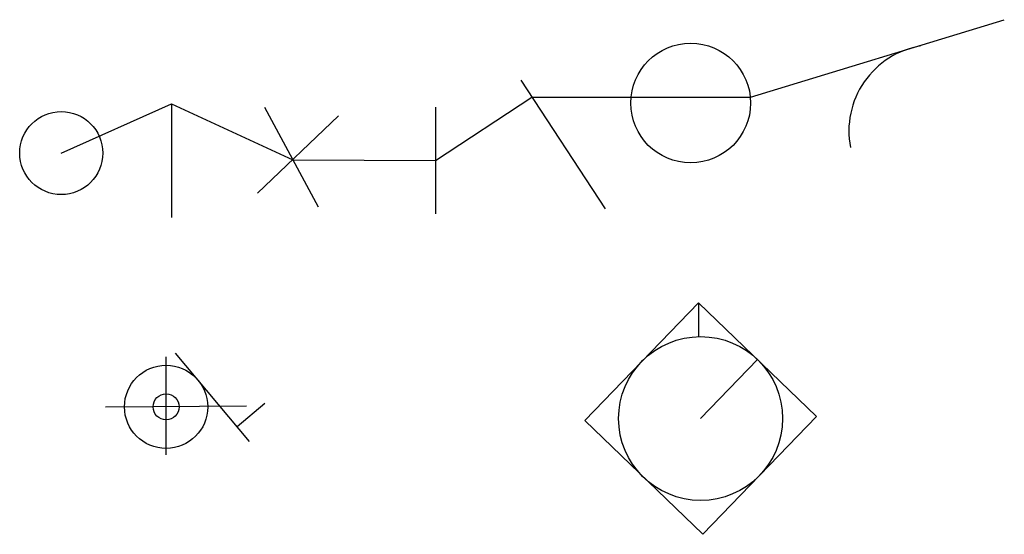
# Model space of a CAD drawing. Header units: millimetres. Extents: x -24 to 13820, y 70 to 7313.
import ezdxf

# ---------------------------------------------------------------- set-up
doc = ezdxf.new("R2010")
doc.units = ezdxf.units.MM

msp = doc.modelspace()

# ---------------------------------------------------------------- linework, layer by layer
for p, q in [((7020, 6460), (8210, 4650)), ((2110, 6130), (2110, 4530)), ((3320, 4870), (4460, 5960)), ((3420, 6080), (4170, 4680)), ((5820, 6080), (5820, 4580)), ((9520, 3330), (9520, 2852)), ((2034, 1187), (2034, 2567)), ((3208, 1375), (2165, 2619)), ((9550, 1700), (10350, 2530)), ((1180, 1864), (3164, 1877)), ((3422, 1911), (3032, 1585))]:
    msp.add_line(p, q)
for points in [[(10252, 6222), (13820, 7313)], [(560, 5436), (2110, 6130), (3815, 5343), (5820, 5330), (7177, 6222), (10252, 6222)]]:
    msp.add_lwpolyline(points)
msp.add_lwpolyline([(7920, 1670), (9580, 70), (11180, 1730), (9520, 3330)], close=True)
for centre, radius in [((9410, 6140), 842), ((560, 5436), 584), ((9550, 1700), 1153), ((2034, 1864), 585), ((2034, 1864), 183)]:
    msp.add_circle(centre, radius)
msp.add_arc((12849, 5746), 1215, 99.6117, 190.998)

doc.saveas('drawing.dxf')
